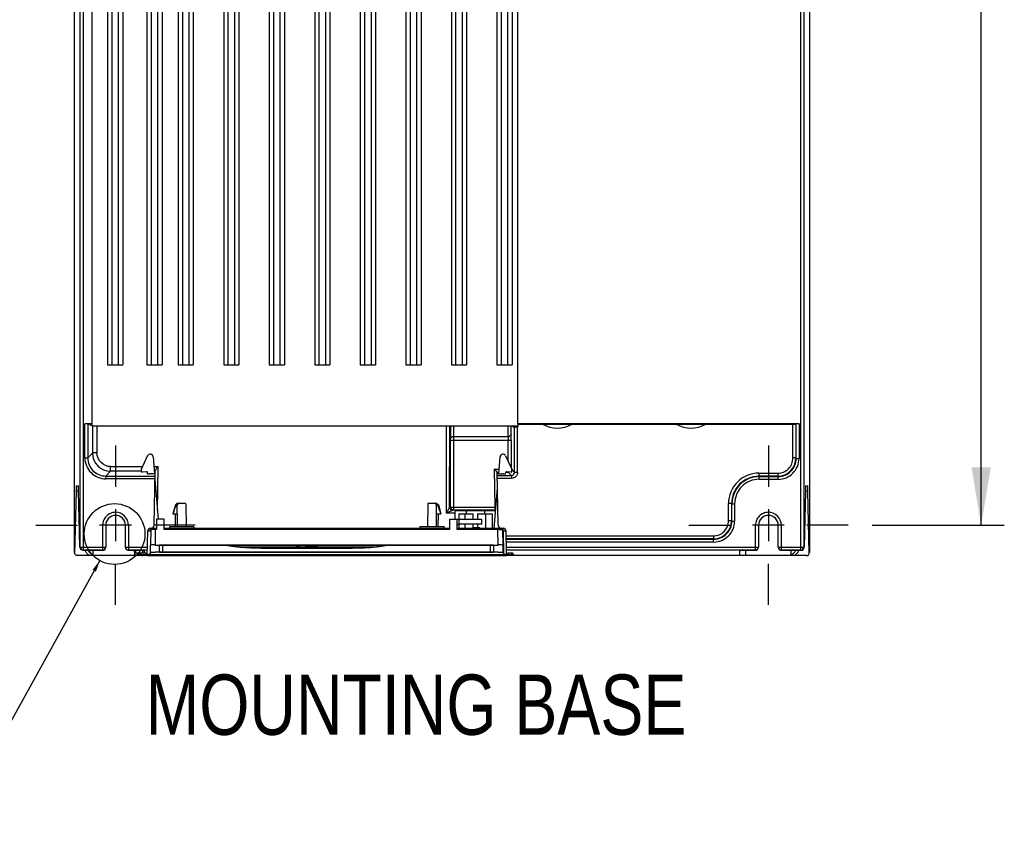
# Model space of a CAD drawing. Header units: inches. Extents: x 0 to 82.7, y 0 to 58.5.
# Tile 37 of 67: x 52.2 to 65, y 16.1 to 26.5. Entities that reach past the tile are written whole.
import ezdxf

# ---------------------------------------------------------------- set-up
doc = ezdxf.new("R2010")
doc.units = ezdxf.units.IN
doc.header["$LTSCALE"] = 4.547244
doc.header["$MEASUREMENT"] = 0
doc.linetypes.add('CENTER', pattern=[0.6, 0.375, -0.075, 0.075, -0.075])
doc.layers.get('0').update_dxf_attribs({"linetype": 'CONTINUOUS'})
doc.layers.add('DEFAULT_1', color=7, linetype='CENTER')
doc.styles.get("Standard").update_dxf_attribs({"font": 'txt', "width": 0.8})
doc.styles.add('TEXTSTYLE_6', font='txt', dxfattribs={"width": 0.8})
doc.dimstyles.new('DIMSTYLE_1', dxfattribs={"dimtxt": 0.78125, "dimasz": 0.75, "dimexe": 0.18, "dimexo": 0.0625, "dimgap": 0.09, "dimtad": 1, "dimdec": 0, "dimzin": 4, "dimdsep": 46, "dimtxsty": 'STANDARD', "dimblk": '_FILLED', "dimblk1": '_FILLED', "dimblk2": '_FILLED', "dimcen": 0.09, "dimadec": 0, "dimazin": 0, "dimtfac": 1, "dimtdec": 0, "dimtofl": 0, "dimtmove": 0, "dimatfit": 3, "dimldrblk": '_FILLED', "dimfxl": 1, "dimtolj": 1, "dimtzin": 4, "dimarcsym": 0})
doc.dimstyles.get("Standard").update_dxf_attribs({"dimtxt": 0.78125, "dimasz": 0.15, "dimexe": 0.18, "dimexo": 0.0625, "dimgap": 0.09, "dimtad": 1, "dimdec": 3, "dimzin": 4, "dimdsep": 46, "dimtxsty": 'STANDARD', "dimblk": '_FILLED', "dimblk1": '_FILLED', "dimblk2": '_FILLED', "dimcen": 0.09, "dimadec": 0, "dimazin": 0, "dimtp": 0.001, "dimtm": 0.001, "dimtfac": 1, "dimtdec": 3, "dimtofl": 0, "dimtmove": 0, "dimatfit": 3, "dimldrblk": '_FILLED', "dimfxl": 1, "dimtolj": 1, "dimtzin": 4, "dimarcsym": 0})

# ---------------------------------------------------------------- blocks, each defined once
blk = doc.blocks.new('_FILLED')
at = {"color": 0, "linetype": 'BYBLOCK'}
blk.add_solid([(0, 0), (-1, 0.167), (-1, -0.167)], dxfattribs=at)
blk = doc.blocks.new('*D7')
at = {"color": 7, "linetype": 'CONTINUOUS'}
for p, q in [((63.253, 35.793), (64.966, 35.793)), ((64.666, 35.793), (64.666, 27.885)), ((64.666, 19.976), (64.666, 27.885)), ((63.253, 19.976), (64.966, 19.976))]:
    blk.add_line(p, q, dxfattribs=at)
at = {"color": 7, "linetype": 'CONTINUOUS', "xscale": 0.75, "yscale": 0.75, "zscale": 0.75}
for p, rotation in [((64.666, 35.793), 90), ((64.666, 19.976), 270)]:
    blk.add_blockref('_FILLED', p, dxfattribs=dict(at, rotation=rotation))
at = {"color": 7, "linetype": 'CONTINUOUS', "insert": (63.689, 27.885), "char_height": 0.7812, "width": 1.875, "attachment_point": 2, "rotation": 90, "line_spacing_factor": 0.9}
blk.add_mtext('402', dxfattribs=at)

msp = doc.modelspace()

# ---------------------------------------------------------------- linework, layer by layer
at = {"color": 7, "linetype": 'CONTINUOUS'}
for p, q in [((52.91, 19.621), (52.91, 36.079)), ((52.983, 19.694), (52.983, 36.006)), ((53.022, 36.046), (53.022, 19.655)), ((54.312, 22.053), (54.312, 36.086)), ((54.391, 36.086), (54.391, 22.053)), ((54.902, 22.053), (54.902, 36.086)), ((54.982, 36.086), (54.982, 22.053)), ((55.493, 22.053), (55.493, 36.086)), ((55.572, 36.086), (55.572, 22.053)), ((56.083, 22.053), (56.083, 36.086)), ((56.163, 36.086), (56.163, 22.053)), ((56.674, 22.053), (56.674, 36.086)), ((56.754, 36.086), (56.754, 22.053)), ((57.264, 22.053), (57.264, 36.086)), ((57.344, 36.086), (57.344, 22.053)), ((57.855, 22.053), (57.855, 36.086)), ((57.935, 36.086), (57.935, 22.053)), ((58.445, 22.053), (58.445, 36.086)), ((58.525, 36.086), (58.525, 22.053)), ((62.326, 19.655), (62.326, 36.046)), ((62.366, 36.006), (62.366, 19.694)), ((62.438, 36.079), (62.438, 19.621)), ((53.14, 21.264), (53.14, 34.876)), ((53.396, 22.053), (53.396, 34.543)), ((53.476, 34.543), (53.476, 22.053)), ((53.908, 22.053), (53.908, 34.543)), ((53.987, 34.543), (53.987, 22.053)), ((58.659, 21.289), (58.659, 32.542)), ((53.337, 30.939), (53.337, 22.053)), ((53.534, 30.939), (53.534, 22.053)), ((53.849, 30.939), (53.849, 22.053)), ((54.046, 30.939), (54.046, 22.053)), ((54.253, 30.939), (54.253, 22.053)), ((54.45, 30.939), (54.45, 22.053)), ((54.844, 30.939), (54.844, 22.053)), ((55.04, 30.939), (55.04, 22.053)), ((55.434, 30.939), (55.434, 22.053)), ((55.631, 30.939), (55.631, 22.053)), ((56.025, 30.939), (56.025, 22.053)), ((56.222, 30.939), (56.222, 22.053)), ((56.615, 30.939), (56.615, 22.053)), ((56.812, 30.939), (56.812, 22.053)), ((57.206, 30.939), (57.206, 22.053)), ((57.403, 30.939), (57.403, 22.053)), ((57.796, 30.939), (57.796, 22.053)), ((57.993, 30.939), (57.993, 22.053)), ((58.387, 30.939), (58.387, 22.053)), ((58.584, 30.939), (58.584, 22.053)), ((53.337, 22.053), (53.534, 22.053)), ((53.849, 22.053), (54.046, 22.053)), ((54.253, 22.053), (54.45, 22.053)), ((54.844, 22.053), (55.04, 22.053)), ((55.434, 22.053), (55.631, 22.053)), ((56.025, 22.053), (56.222, 22.053)), ((56.615, 22.053), (56.812, 22.053)), ((57.206, 22.053), (57.403, 22.053)), ((57.796, 22.053), (57.993, 22.053)), ((58.387, 22.053), (58.584, 22.053)), ((53.14, 21.289), (53.045, 21.289)), ((53.045, 20.85), (53.045, 21.289)), ((53.08, 21.289), (53.141, 21.263)), ((53.08, 21.289), (53.08, 20.85)), ((53.14, 21.264), (57.778, 21.264)), ((53.142, 21.264), (53.142, 20.912)), ((53.201, 21.263), (53.201, 20.914)), ((57.734, 20.134), (57.734, 21.263)), ((57.773, 20.212), (57.774, 21.263)), ((57.778, 21.263), (58.655, 21.263)), ((57.783, 21.263), (57.786, 21.1)), ((57.823, 21.263), (57.825, 21.126)), ((58.572, 21.151), (58.57, 21.263)), ((58.594, 21.263), (58.594, 21.25)), ((58.594, 21.25), (58.659, 21.25)), ((58.615, 20.661), (58.615, 21.25)), ((58.655, 20.662), (58.655, 21.25)), ((62.304, 21.289), (58.659, 21.289)), ((58.659, 21.286), (58.978, 21.286)), ((58.659, 21.286), (58.659, 21.25)), ((58.978, 21.286), (59.363, 21.286)), ((59.363, 21.286), (60.71, 21.286)), ((60.71, 21.286), (61.095, 21.286)), ((61.095, 21.286), (62.225, 21.286)), ((62.225, 20.848), (62.225, 21.286)), ((62.269, 21.289), (62.264, 21.287)), ((62.264, 21.287), (62.264, 20.848)), ((62.269, 20.843), (62.269, 21.289)), ((62.304, 21.289), (62.304, 20.843)), ((57.786, 21.075), (57.786, 21.1)), ((58.572, 21.075), (57.786, 21.075)), ((57.786, 20.212), (57.786, 21.075)), ((57.825, 21.126), (58.533, 21.126)), ((57.825, 21.075), (57.825, 20.173)), ((58.533, 20.802), (58.533, 21.075)), ((58.572, 21.075), (58.572, 20.718)), ((53.045, 20.85), (53.08, 20.85)), ((53.142, 20.912), (53.08, 20.85)), ((53.777, 20.703), (53.857, 20.874)), ((53.929, 20.861), (53.946, 20.641)), ((58.41, 20.644), (58.428, 20.861)), ((58.5, 20.874), (58.58, 20.703)), ((62.264, 20.848), (62.225, 20.848)), ((62.269, 20.843), (62.264, 20.848)), ((62.269, 20.843), (62.304, 20.843)), ((53.378, 20.736), (53.792, 20.736)), ((53.378, 20.676), (53.378, 20.736)), ((53.777, 20.672), (53.777, 20.703)), ((53.939, 20.736), (53.994, 20.736)), ((53.984, 20.17), (53.994, 20.736)), ((58.351, 20.704), (58.415, 20.704)), ((58.351, 20.704), (58.36, 20.212)), ((58.372, 20.684), (58.351, 20.704)), ((58.38, 20.676), (58.372, 20.684)), ((58.58, 20.672), (58.58, 20.703)), ((58.615, 20.661), (58.58, 20.697)), ((53.316, 20.614), (53.378, 20.676)), ((53.316, 20.614), (53.953, 20.614)), ((53.316, 20.614), (53.316, 20.578)), ((53.952, 20.578), (53.316, 20.578)), ((53.777, 20.676), (53.378, 20.676)), ((53.845, 20.669), (53.785, 20.664)), ((53.857, 20.642), (53.856, 20.66)), ((53.857, 20.642), (53.874, 20.642)), ((53.891, 20.641), (53.874, 20.642)), ((53.933, 20.641), (53.891, 20.641)), ((53.942, 19.976), (53.954, 20.68)), ((53.954, 20.676), (53.944, 20.676)), ((53.945, 20.653), (53.953, 20.653)), ((53.952, 20.572), (53.994, 20.055)), ((58.391, 20.665), (58.38, 20.676)), ((58.391, 20.665), (58.412, 20.665)), ((58.403, 19.976), (58.391, 20.665)), ((58.392, 20.622), (58.576, 20.622)), ((58.576, 20.582), (58.392, 20.582)), ((58.411, 20.644), (58.453, 20.644)), ((58.471, 20.644), (58.453, 20.644)), ((58.471, 20.644), (58.5, 20.644)), ((58.5, 20.644), (58.501, 20.66)), ((58.501, 20.665), (58.533, 20.665)), ((58.571, 20.664), (58.511, 20.669)), ((58.533, 20.665), (58.533, 20.667)), ((58.533, 20.665), (58.576, 20.622)), ((58.576, 20.622), (58.576, 20.582)), ((58.655, 20.661), (58.615, 20.661)), ((61.783, 20.651), (62.028, 20.651)), ((61.783, 20.651), (61.783, 20.611)), ((62.028, 20.611), (61.783, 20.611)), ((61.788, 20.607), (61.783, 20.611)), ((61.788, 20.607), (62.032, 20.607)), ((61.788, 20.571), (61.788, 20.607)), ((62.032, 20.571), (61.788, 20.571)), ((62.028, 20.651), (62.028, 20.611)), ((62.028, 20.611), (62.032, 20.607)), ((62.032, 20.571), (62.032, 20.607)), ((52.933, 20.488), (52.959, 20.488)), ((58.353, 19.937), (58.395, 20.451)), ((62.39, 20.488), (62.416, 20.488)), ((52.929, 20.418), (52.911, 19.612)), ((52.963, 20.418), (52.929, 20.418)), ((52.979, 19.69), (52.963, 20.418)), ((62.386, 20.418), (62.37, 19.69)), ((62.42, 20.418), (62.386, 20.418)), ((62.437, 19.612), (62.42, 20.418)), ((53.442, 20.183), (53.442, 19.77)), ((54.218, 20.24), (54.186, 20.122)), ((54.237, 20.26), (54.218, 20.24)), ((54.23, 20.24), (54.218, 20.24)), ((54.352, 20.26), (54.238, 20.26)), ((54.241, 20.122), (54.242, 20.242)), ((54.354, 20.249), (54.359, 19.957)), ((57.491, 20.249), (57.486, 19.957)), ((57.607, 20.26), (57.492, 20.26)), ((57.603, 20.122), (57.602, 20.242)), ((57.607, 20.26), (57.627, 20.24)), ((57.627, 20.24), (57.615, 20.24)), ((57.627, 20.24), (57.659, 20.122)), ((57.773, 20.212), (58.36, 20.212)), ((58.361, 20.173), (57.813, 20.173)), ((58.376, 20.213), (58.36, 20.212)), ((58.36, 20.212), (58.361, 20.173)), ((58.361, 20.165), (58.361, 20.173)), ((61.429, 20.257), (61.39, 20.257)), ((61.39, 20.035), (61.39, 20.257)), ((61.429, 20.257), (61.434, 20.253)), ((61.429, 20.257), (61.429, 20.035)), ((61.434, 20.253), (61.469, 20.253)), ((61.434, 20.03), (61.434, 20.253)), ((61.469, 20.253), (61.469, 20.03)), ((61.907, 20.183), (61.907, 19.77)), ((54.072, 20.055), (53.973, 20.055)), ((53.973, 20.055), (53.973, 19.922)), ((54.072, 19.922), (54.072, 20.055)), ((54.186, 20.122), (54.241, 20.122)), ((54.22, 19.956), (54.218, 20.122)), ((54.241, 20.122), (54.242, 19.957)), ((57.602, 19.957), (57.603, 20.122)), ((57.603, 20.122), (57.659, 20.122)), ((57.624, 19.956), (57.627, 20.122)), ((57.842, 20.134), (57.734, 20.134)), ((57.773, 20.055), (58.186, 20.055)), ((57.773, 20.055), (57.773, 19.922)), ((58.373, 20.165), (57.842, 20.165)), ((57.842, 20.165), (57.842, 20.055)), ((57.871, 19.922), (57.871, 20.055)), ((57.891, 20.126), (58.078, 20.126)), ((57.891, 20.126), (57.891, 19.937)), ((57.97, 20.126), (57.97, 20.055)), ((57.989, 20.165), (57.989, 20.126)), ((58.078, 20.055), (58.078, 20.126)), ((58.137, 20.126), (58.324, 20.126)), ((58.137, 20.126), (58.137, 20.055)), ((58.186, 20.055), (58.186, 19.992)), ((58.225, 20.165), (58.225, 20.126)), ((58.245, 19.937), (58.245, 20.126)), ((58.324, 20.126), (58.324, 19.937)), ((53.275, 19.976), (53.235, 19.976)), ((53.314, 19.976), (53.275, 19.976)), ((53.275, 19.652), (53.275, 19.975)), ((53.57, 19.976), (53.314, 19.976)), ((53.314, 19.976), (53.314, 19.694)), ((53.609, 19.976), (53.57, 19.976)), ((53.57, 19.694), (53.57, 19.976)), ((53.609, 19.977), (53.609, 19.652)), ((53.649, 19.976), (53.609, 19.976)), ((53.896, 19.909), (53.895, 19.937)), ((53.898, 19.921), (53.895, 19.719)), ((53.898, 19.937), (53.902, 19.937)), ((53.91, 19.922), (53.899, 19.922)), ((53.942, 19.922), (53.91, 19.922)), ((53.914, 19.937), (53.973, 19.937)), ((53.95, 19.922), (53.942, 19.922)), ((53.957, 19.922), (53.95, 19.922)), ((53.957, 19.922), (53.954, 19.72)), ((53.957, 19.937), (53.957, 19.922)), ((53.973, 19.922), (53.957, 19.922)), ((54.072, 19.937), (57.773, 19.937)), ((57.773, 19.922), (54.072, 19.922)), ((54.456, 19.957), (54.141, 19.957)), ((54.141, 19.957), (54.141, 19.937)), ((54.456, 19.957), (54.456, 19.937)), ((55.754, 19.922), (55.754, 19.937)), ((56.09, 19.937), (56.09, 19.922)), ((57.704, 19.957), (57.389, 19.957)), ((57.389, 19.957), (57.389, 19.937)), ((57.704, 19.957), (57.704, 19.937)), ((57.871, 19.937), (58.466, 19.937)), ((58.399, 19.922), (57.871, 19.922)), ((58.186, 19.992), (57.891, 19.992)), ((57.97, 19.992), (57.97, 19.937)), ((58.166, 19.941), (58.068, 19.941)), ((58.068, 19.941), (58.068, 19.937)), ((58.078, 19.941), (58.078, 19.992)), ((58.095, 19.941), (58.095, 19.937)), ((58.101, 19.941), (58.101, 19.937)), ((58.116, 19.941), (58.116, 19.937)), ((58.131, 19.941), (58.131, 19.937)), ((58.137, 19.992), (58.137, 19.937)), ((58.166, 19.941), (58.166, 19.937)), ((58.399, 19.922), (58.399, 19.937)), ((58.403, 19.72), (58.399, 19.922)), ((58.414, 19.922), (58.446, 19.922)), ((58.446, 19.922), (58.458, 19.922)), ((58.458, 19.921), (58.462, 19.719)), ((58.462, 19.936), (58.46, 19.909)), ((58.466, 19.898), (58.466, 19.937)), ((61.429, 20.035), (61.39, 20.035)), ((61.434, 20.03), (61.429, 20.035)), ((61.434, 20.03), (61.469, 20.03)), ((61.739, 19.976), (61.7, 19.976)), ((61.779, 19.976), (61.739, 19.976)), ((61.739, 19.652), (61.739, 19.975)), ((62.035, 19.976), (61.779, 19.976)), ((61.779, 19.976), (61.779, 19.694)), ((62.074, 19.976), (62.035, 19.976)), ((62.035, 19.694), (62.035, 19.976)), ((62.074, 19.977), (62.074, 19.652)), ((62.113, 19.976), (62.074, 19.976)), ((53.853, 19.583), (53.858, 19.898)), ((58.466, 19.898), (58.458, 19.898)), ((58.466, 19.898), (58.472, 19.598)), ((58.508, 19.758), (58.506, 19.898)), ((58.507, 19.838), (61.193, 19.838)), ((61.193, 19.798), (58.508, 19.798)), ((58.508, 19.794), (61.197, 19.794)), ((61.193, 19.838), (61.193, 19.798)), ((61.193, 19.798), (61.197, 19.794)), ((61.197, 19.758), (61.197, 19.794)), ((52.983, 19.694), (52.979, 19.69)), ((52.983, 19.694), (53.314, 19.694)), ((53.57, 19.694), (53.855, 19.694)), ((53.895, 19.627), (53.895, 19.719)), ((53.954, 19.72), (58.403, 19.72)), ((54.013, 19.629), (54.013, 19.717)), ((58.304, 19.718), (54.052, 19.718)), ((54.052, 19.718), (54.052, 19.628)), ((54.886, 19.717), (54.882, 19.718)), ((55.005, 19.699), (55.002, 19.699)), ((55.021, 19.697), (55.907, 19.698)), ((55.024, 19.698), (55.026, 19.698)), ((55.341, 19.681), (56.504, 19.681)), ((55.724, 19.682), (55.726, 19.682)), ((55.726, 19.682), (55.728, 19.682)), ((55.728, 19.682), (55.731, 19.682)), ((55.731, 19.682), (55.741, 19.682)), ((55.734, 19.682), (55.732, 19.682)), ((55.781, 19.697), (55.781, 19.697)), ((55.781, 19.697), (55.781, 19.697)), ((55.784, 19.697), (55.789, 19.697)), ((55.792, 19.681), (55.794, 19.681)), ((55.796, 19.684), (55.822, 19.686)), ((55.873, 19.69), (55.897, 19.692)), ((55.897, 19.692), (55.926, 19.695)), ((55.923, 19.695), (55.923, 19.695)), ((55.936, 19.696), (55.94, 19.696)), ((55.94, 19.699), (55.949, 19.7)), ((55.963, 19.697), (56.829, 19.698)), ((55.968, 19.697), (55.968, 19.697)), ((56.021, 19.712), (56.017, 19.711)), ((56.024, 19.712), (56.021, 19.712)), ((56.021, 19.71), (56.023, 19.711)), ((56.023, 19.711), (56.024, 19.711)), ((56.025, 19.711), (56.024, 19.711)), ((56.042, 19.717), (56.046, 19.718)), ((56.462, 19.681), (56.488, 19.681)), ((56.488, 19.681), (56.492, 19.681)), ((56.492, 19.681), (56.514, 19.681)), ((56.809, 19.697), (56.814, 19.697)), ((56.829, 19.698), (56.83, 19.698)), ((56.84, 19.699), (56.842, 19.699)), ((58.304, 19.628), (58.304, 19.718)), ((58.344, 19.717), (58.344, 19.629)), ((58.462, 19.719), (58.462, 19.627)), ((61.197, 19.758), (58.509, 19.758)), ((58.509, 19.694), (58.509, 19.758)), ((58.509, 19.694), (61.779, 19.694)), ((58.511, 19.615), (58.509, 19.694)), ((62.035, 19.694), (62.366, 19.694)), ((62.37, 19.69), (62.366, 19.694)), ((53.747, 19.583), (52.95, 19.583)), ((53.019, 19.652), (53.022, 19.655)), ((53.019, 19.652), (53.275, 19.652)), ((53.275, 19.655), (53.022, 19.655)), ((53.151, 19.596), (53.152, 19.652)), ((53.854, 19.655), (53.609, 19.655)), ((53.609, 19.652), (53.732, 19.652)), ((53.685, 19.652), (53.686, 19.595)), ((53.686, 19.595), (53.687, 19.595)), ((53.705, 19.616), (53.705, 19.652)), ((53.792, 19.616), (53.705, 19.616)), ((53.773, 19.594), (53.725, 19.594)), ((53.733, 19.594), (53.733, 19.583)), ((53.747, 19.597), (53.75, 19.614)), ((53.767, 19.596), (53.769, 19.611)), ((53.767, 19.596), (53.833, 19.596)), ((53.834, 19.614), (53.77, 19.614)), ((53.791, 19.649), (53.792, 19.616)), ((53.811, 19.65), (53.812, 19.617)), ((53.812, 19.593), (53.812, 19.585)), ((53.853, 19.583), (53.812, 19.583)), ((53.834, 19.615), (53.833, 19.596)), ((53.853, 19.584), (58.511, 19.584)), ((53.893, 19.598), (53.893, 19.627)), ((53.893, 19.598), (58.472, 19.598)), ((58.403, 19.626), (53.954, 19.626)), ((54.052, 19.628), (58.304, 19.628)), ((58.51, 19.597), (58.491, 19.598)), ((61.739, 19.655), (58.51, 19.655)), ((58.511, 19.614), (58.511, 19.583)), ((62.399, 19.583), (58.511, 19.583)), ((58.575, 19.614), (58.53, 19.614)), ((58.531, 19.596), (58.53, 19.614)), ((58.531, 19.596), (58.578, 19.596)), ((58.575, 19.611), (58.578, 19.596)), ((58.595, 19.614), (58.597, 19.597)), ((61.536, 19.585), (61.538, 19.65)), ((61.615, 19.583), (61.616, 19.652)), ((61.616, 19.652), (61.739, 19.652)), ((62.326, 19.655), (62.074, 19.655)), ((62.074, 19.652), (62.33, 19.652)), ((62.197, 19.652), (62.198, 19.596)), ((62.33, 19.652), (62.326, 19.655))]:
    msp.add_line(p, q, dxfattribs=at)
for points in [[(55.724, 19.682), (55.724, 19.682), (55.723, 19.682), (55.723, 19.682), (55.723, 19.682), (55.723, 19.682), (55.724, 19.682), (55.724, 19.682)], [(55.741, 19.682), (55.769, 19.683), (55.796, 19.684)], [(55.789, 19.697), (55.794, 19.697), (55.799, 19.697), (55.804, 19.697), (55.808, 19.696), (55.813, 19.696), (55.817, 19.696), (55.82, 19.696), (55.824, 19.695), (55.827, 19.695), (55.83, 19.695), (55.832, 19.694), (55.834, 19.694), (55.836, 19.694), (55.837, 19.694), (55.837, 19.694)], [(55.822, 19.686), (55.848, 19.687), (55.873, 19.69)], [(55.926, 19.695), (55.929, 19.696), (55.933, 19.696), (55.936, 19.696)], [(55.94, 19.696), (55.944, 19.697), (55.949, 19.697), (55.953, 19.697)], [(55.953, 19.697), (55.958, 19.697), (55.963, 19.697)]]:
    msp.add_lwpolyline(points, dxfattribs=at)
msp.add_circle((53.429, 19.862), 0.394, dxfattribs=at)
for centre, radius, start, end in [((11.048, 20.406), 47.49, 0.869, 1.0341), ((59.17, 21.63), 0.394, 240.7172, 299.2828), ((60.903, 21.63), 0.394, 240.7172, 299.2828), ((51.145, 21.079), 6.681, 359.9651, 0.4017), ((53.316, 20.85), 0.272, 179.997, 270.003), ((53.316, 20.85), 0.236, 179.9991, 270.0009), ((53.378, 20.912), 0.236, 180.0313, 269.9949), ((53.891, 20.858), 0.0379, 4.5987, 155), ((58.465, 20.858), 0.0379, 25, 175.4013), ((62.028, 20.848), 0.236, 270.0069, 359.9931), ((62.028, 20.848), 0.197, 269.9938, 0.0056), ((62.032, 20.843), 0.272, 269.997, 0.003), ((62.032, 20.843), 0.236, 269.9991, 0.0009), ((54.133, 20.575), 0.21, 143.5324, 144.9757), ((53.785, 20.672), 0.00787, 180, 275), ((53.846, 20.659), 0.00984, 3.0734, 95), ((53.934, 19.788), 0.854, 89.1909, 90.0603), ((58.411, 21.757), 1.102, 269.8182, 269.9996), ((58.51, 20.659), 0.00984, 85, 176.9266), ((58.533, 20.704), 0.0391, 270.0339, 277.5798), ((58.572, 20.672), 0.00787, 265, 360), ((58.576, 20.661), 0.0393, 269.9724, 0.029), ((61.783, 20.257), 0.394, 89.9962, 180.0038), ((61.783, 20.257), 0.354, 89.9938, 180.0062), ((61.788, 20.253), 0.354, 89.999, 180.001), ((61.788, 20.253), 0.319, 89.9959, 180.0042), ((55.419, 18.411), 2.177, 121.8481, 122.715), ((54.314, 20.249), 0.0401, 1.0205, 15.8539), ((57.531, 20.249), 0.0401, 164.1458, 178.9798), ((56.426, 18.411), 2.177, 57.285, 58.1519), ((57.573, 20.207), 0.0533, 35.1162, 38.5385), ((57.813, 20.212), 0.0394, 179.9959, 269.9954), ((58.361, 20.134), 0.0394, 73.1938, 90), ((53.442, 19.976), 0.128, 0.0813, 180), ((61.907, 19.976), 0.128, 0, 180), ((53.898, 19.898), 0.0394, 90, 179), ((53.914, 19.921), 0.0157, 89.998, 178.9984), ((53.902, 19.976), 0.0394, 270, 359), ((57.891, 19.972), 0.0197, 90, 180), ((58.422, 15.002), 4.92, 90.0897, 90.2676), ((58.442, 19.976), 0.0394, 181, 270), ((58.442, 19.921), 0.0157, 1.0017, 90.0019), ((58.466, 19.898), 0.0394, 1, 90), ((61.193, 20.035), 0.236, 270.0069, 359.9931), ((61.193, 20.035), 0.197, 269.9944, 0.0062), ((61.197, 20.03), 0.272, 269.997, 0.003), ((61.197, 20.03), 0.236, 269.9991, 0.0009), ((53.866, 18.287), 1.611, 89.4113, 89.5755), ((53.861, 17.811), 2.087, 88.9924, 89.4059), ((53.022, 19.694), 0.0394, 180.0474, 269.9526), ((53.275, 19.694), 0.0394, 269.9902, 359.9902), ((53.275, 19.691), 0.0394, 269.9932, 359.9872), ((53.609, 19.694), 0.0394, 180.0098, 270.0098), ((53.609, 19.691), 0.0394, 202.7035, 269.9973), ((55.229, 21.559), 1.873, 259.3387, 260.626), ((55.228, 21.562), 1.876, 259.516, 260.2028), ((55.237, 21.618), 1.933, 260.21, 262.1421), ((55.138, 21.013), 1.32, 260.6621, 261.71), ((55.247, 21.689), 2.005, 262.1352, 262.7349), ((55.328, 22.319), 2.64, 262.7306, 262.9233), ((55.153, 20.895), 1.205, 262.9313, 263.3535), ((55.309, 22.247), 2.566, 263.3885, 263.9325), ((55.026, 19.741), 0.0438, 270.0921, 279.2408), ((55.225, 21.454), 1.768, 263.8133, 263.9339), ((55.04, 19.718), 0.0228, 263.9916, 275.1078), ((55.148, 20.727), 1.038, 263.8943, 264.1938), ((55.268, 21.861), 2.178, 264.0814, 264.8061), ((55.291, 22.134), 2.451, 264.8455, 267.249), ((55.328, 22.906), 3.224, 267.2549, 268.9152), ((55.4, 26.221), 6.54, 268.8311, 269.1881), ((55.342, 22.157), 2.476, 269.2086, 269.979), ((55.352, 19.724), 0.0433, 219.0031, 270), ((55.745, 19.14), 0.542, 91.3413, 92.2133), ((55.728, 20.189), 0.508, 269.5685, 270.0205), ((55.728, 19.711), 0.0305, 270.0447, 279.3452), ((55.672, 22.208), 2.527, 271.3623, 271.787), ((55.728, 19.712), 0.0314, 279.3231, 283.7476), ((55.672, 22.038), 2.356, 271.6687, 272.2348), ((55.679, 21.985), 2.304, 271.787, 272.2622), ((55.681, 21.806), 2.125, 272.2367, 272.8826), ((55.687, 21.801), 2.119, 272.2622, 272.7898), ((55.78, 19.069), 0.628, 89.1301, 89.9184), ((55.689, 21.655), 1.973, 272.8827, 273.599), ((55.698, 21.582), 1.9, 272.7795, 273.9951), ((55.696, 21.532), 1.85, 273.5992, 274.3878), ((55.713, 21.359), 1.677, 273.9972, 275.4519), ((55.723, 21.251), 1.568, 275.4568, 277.1065), ((57.326, 19.732), 1.419, 180.5806, 180.7372), ((55.907, 20.214), 0.517, 270.0328, 271.3466), ((55.946, 19.456), 0.241, 95.8167, 96.894), ((55.92, 19.72), 0.0254, 265.0538, 277.097), ((55.931, 19.851), 0.152, 277.0629, 278.6137), ((55.956, 19.727), 0.0268, 255.0056, 264.3017), ((55.739, 21.092), 1.408, 278.7681, 280.2003), ((55.748, 21.04), 1.355, 280.2045, 280.9699), ((55.752, 21.022), 1.337, 280.9717, 282.5673), ((56.02, 19.736), 0.0254, 263.647, 281.0665), ((55.754, 21.028), 1.343, 281.5906, 282.7608), ((55.774, 20.991), 1.304, 281.0788, 281.8453), ((56.054, 20.126), 0.428, 267.9065, 268.9595), ((55.773, 20.997), 1.311, 281.8453, 282.5786), ((56.056, 20.199), 0.501, 268.9509, 269.9222), ((56.478, 25.177), 5.496, 270.3728, 270.6479), ((56.498, 23.614), 3.933, 270.6104, 271.8109), ((56.517, 22.906), 3.224, 271.0848, 272.7451), ((56.533, 22.52), 2.838, 271.814, 273.6187), ((56.55, 22.199), 2.517, 272.7684, 274.4987), ((56.589, 21.585), 1.902, 273.6876, 275.091), ((56.567, 21.965), 2.282, 274.5209, 275.1942), ((56.577, 21.861), 2.178, 275.1939, 275.9186), ((56.696, 20.727), 1.038, 275.8062, 276.1057), ((56.536, 22.247), 2.566, 276.0675, 276.6115), ((56.795, 20.01), 0.314, 276.4134, 276.6269), ((56.826, 19.738), 0.0399, 276.669, 286.412), ((56.691, 20.895), 1.205, 276.6465, 277.0687), ((56.517, 22.319), 2.64, 277.0767, 277.2694), ((56.598, 21.688), 2.004, 277.265, 277.9014), ((56.61, 21.599), 1.914, 277.8881, 280.6165), ((61.739, 19.694), 0.0394, 269.9902, 359.9902), ((61.739, 19.691), 0.0394, 269.9932, 359.9872), ((62.074, 19.694), 0.0394, 180.0098, 270.0098), ((62.074, 19.691), 0.0394, 202.7035, 269.9973), ((62.326, 19.694), 0.0394, 270.0474, 359.9526), ((53.761, 20.618), 1.035, 271.1007, 271.9008), ((53.833, 18.864), 0.733, 89.7267, 89.9993), ((58.472, 17.511), 2.087, 89.5943, 90.0077), ((58.475, 17.983), 1.615, 89.4261, 89.589), ((62.169, 19.702), 0.142, 327.0403, 330.0338), ((62.161, 19.707), 0.151, 330.0891, 338.5327)]:
    msp.add_arc(centre, radius, start, end, dxfattribs=at)
for centre, major_axis, ratio, start_param, end_param in [((53.045, 21.289), (0.0354, 0), 0.007434, 0.017453, 1.570796), ((62.225, 21.287), (0.0394, 0), 0.007434, -1.570796, -0.017453), ((62.304, 21.289), (0.0354, 0), 0.007434, 1.570796, 3.124139), ((52.933, 20.291), (0, 0.197), 0.026186, -0.000012, 0.872652), ((52.959, 20.291), (0, 0.197), 0.026186, -0.872652, 0.000012), ((62.39, 20.291), (0, 0.197), 0.026186, -0.000012, 0.872652), ((62.416, 20.291), (0, 0.197), 0.026186, -0.872652, 0.000012), ((53.954, 19.719), (0.0591, 0), 0.026177, 1.571087, 3.141125), ((58.403, 19.719), (0.0591, 0), 0.026177, 0.000468, 1.570506), ((62.33, 19.69), (0.0367, 0.0146), 0.970202, -1.960662, -0.390551), ((53.767, 19.597), (0.0199, 0), 0.025911, 3.137702, 4.705909), ((53.77, 19.614), (0.0199, 0), 0.025888, 1.569501, 3.137709), ((53.954, 19.627), (0.0591, 0), 0.026177, 3.141579, 4.712097), ((58.403, 19.627), (0.0591, 0), 0.026177, -1.570505, 0.000013), ((58.575, 19.614), (0.0199, 0), 0.025888, 0.003884, 1.572092), ((58.577, 19.597), (0.0199, 0), 0.025911, -1.564316, -1.38494)]:
    msp.add_ellipse(centre, major_axis=major_axis, ratio=ratio, start_param=start_param, end_param=end_param, dxfattribs=at)
for points, knots in [([(57.786, 21.1), (57.786, 21.107), (57.798, 21.123), (57.815, 21.126), (57.825, 21.126)], [0, 0, 0, 0, 0.426988, 1, 1, 1, 1]), ([(58.572, 21.151), (58.572, 21.144), (58.559, 21.129), (58.542, 21.126), (58.533, 21.126)], [0, 0, 0, 0, 0.426983, 1, 1, 1, 1]), ([(58.533, 21.126), (58.533, 21.122), (58.533, 21.105), (58.533, 21.088), (58.533, 21.075)], [0, 0, 0, 0, 0.221697, 1, 1, 1, 1]), ([(58.572, 21.075), (58.572, 21.082), (58.572, 21.107), (58.572, 21.133), (58.572, 21.151)], [0, 0, 0, 0, 0.270356, 1, 1, 1, 1]), ([(53.201, 20.913), (53.194, 20.913), (53.18, 20.913), (53.164, 20.913), (53.153, 20.913), (53.148, 20.913), (53.144, 20.912), (53.142, 20.912), (53.142, 20.912)], [0, 0, 0, 0, 0.378544, 0.700733, 0.825095, 0.918626, 0.97755, 1, 1, 1, 1]), ([(53.378, 20.736), (53.333, 20.736), (53.239, 20.774), (53.201, 20.868), (53.201, 20.914)], [0, 0, 0, 0, 0.49999, 1, 1, 1, 1]), ([(53.954, 20.68), (53.954, 20.681), (53.956, 20.686), (53.959, 20.691), (53.962, 20.695)], [0, 0, 0, 0, 0.173188, 1, 1, 1, 1]), ([(53.965, 20.7), (53.967, 20.703), (53.977, 20.715), (53.987, 20.727), (53.994, 20.736)], [0, 0, 0, 0, 0.233635, 1, 1, 1, 1]), ([(53.953, 20.641), (53.953, 20.642), (53.949, 20.641), (53.948, 20.641), (53.946, 20.641)], [0, 0, 0, 0, 0.263342, 1, 1, 1, 1]), ([(58.391, 20.655), (58.391, 20.655), (58.394, 20.655), (58.396, 20.655), (58.401, 20.655), (58.405, 20.655), (58.407, 20.655)], [0, 0, 0, 0, 0.072904, 0.281404, 0.602766, 1, 1, 1, 1]), ([(58.411, 20.644), (58.409, 20.644), (58.404, 20.643), (58.398, 20.644), (58.395, 20.643), (58.392, 20.644), (58.392, 20.643)], [0, 0, 0, 0, 0.378578, 0.703422, 0.922416, 1, 1, 1, 1]), ([(58.655, 20.662), (58.655, 20.642), (58.639, 20.6), (58.596, 20.583), (58.576, 20.582)], [0, 0, 0, 0, 0.500313, 1, 1, 1, 1]), ([(57.773, 20.212), (57.773, 20.211), (57.77, 20.207), (57.765, 20.196), (57.752, 20.172), (57.741, 20.149), (57.734, 20.134)], [0, 0, 0, 0, 0.050928, 0.157423, 0.421219, 1, 1, 1, 1]), ([(57.734, 20.134), (57.742, 20.138), (57.757, 20.146), (57.775, 20.155), (57.79, 20.162), (57.8, 20.167), (57.807, 20.17), (57.811, 20.173), (57.813, 20.173)], [0, 0, 0, 0, 0.292172, 0.577731, 0.714335, 0.841552, 0.948401, 1, 1, 1, 1]), ([(53.609, 19.977), (53.609, 20.02), (53.572, 20.109), (53.462, 20.153), (53.375, 20.134), (53.32, 20.097), (53.283, 20.041), (53.275, 19.997), (53.275, 19.975)], [0, 0, 0, 0, 0.247567, 0.495134, 0.621345, 0.747547, 0.873764, 1, 1, 1, 1]), ([(62.074, 19.977), (62.074, 20.02), (62.037, 20.109), (61.926, 20.153), (61.84, 20.134), (61.784, 20.097), (61.748, 20.041), (61.739, 19.997), (61.739, 19.975)], [0, 0, 0, 0, 0.247567, 0.495134, 0.621345, 0.747547, 0.873764, 1, 1, 1, 1]), ([(53.878, 19.898), (53.875, 19.898), (53.871, 19.898), (53.864, 19.899), (53.861, 19.898), (53.858, 19.899), (53.858, 19.898)], [0, 0, 0, 0, 0.413793, 0.731359, 0.931221, 1, 1, 1, 1]), ([(58.506, 19.898), (58.506, 19.898), (58.504, 19.898), (58.503, 19.899), (58.499, 19.898), (58.492, 19.899), (58.481, 19.898), (58.472, 19.898), (58.466, 19.898)], [0, 0, 0, 0, 0.019559, 0.076469, 0.168959, 0.293202, 0.617483, 1, 1, 1, 1]), ([(52.979, 19.69), (52.979, 19.681), (52.987, 19.661), (53.008, 19.652), (53.019, 19.652)], [0, 0, 0, 0, 0.460196, 1, 1, 1, 1]), ([(54.052, 19.718), (54.047, 19.718), (54.038, 19.718), (54.026, 19.718), (54.017, 19.718), (54.014, 19.717), (54.013, 19.717), (54.013, 19.717)], [0, 0, 0, 0, 0.382376, 0.706476, 0.92313, 0.980098, 1, 1, 1, 1]), ([(54.942, 19.718), (54.941, 19.717), (54.936, 19.712), (54.928, 19.71), (54.924, 19.711)], [0, 0, 0, 0, 0.280618, 1, 1, 1, 1]), ([(54.947, 19.707), (54.955, 19.706), (54.981, 19.703), (55.006, 19.699), (55.024, 19.698)], [0, 0, 0, 0, 0.312774, 1, 1, 1, 1]), ([(55.021, 19.697), (55.021, 19.697), (55.03, 19.696), (55.03, 19.696), (55.034, 19.696)], [0, 0, 0, 0, 0.034738, 1, 1, 1, 1]), ([(55.047, 19.695), (55.046, 19.695), (55.045, 19.695), (55.044, 19.695), (55.043, 19.695)], [0, 0, 0, 0, 0.502601, 1, 1, 1, 1]), ([(55.289, 19.697), (55.287, 19.695), (55.282, 19.687), (55.273, 19.682), (55.267, 19.682)], [0, 0, 0, 0, 0.290967, 1, 1, 1, 1]), ([(55.337, 19.681), (55.338, 19.681), (55.339, 19.681), (55.34, 19.681), (55.341, 19.681)], [0, 0, 0, 0, 0.503489, 1, 1, 1, 1]), ([(55.46, 19.697), (55.461, 19.695), (55.468, 19.686), (55.478, 19.681), (55.486, 19.681)], [0, 0, 0, 0, 0.274848, 1, 1, 1, 1]), ([(55.631, 19.681), (55.624, 19.681), (55.613, 19.686), (55.607, 19.695), (55.605, 19.697)], [0, 0, 0, 0, 0.725092, 1, 1, 1, 1]), ([(55.724, 19.682), (55.722, 19.682), (55.714, 19.681), (55.722, 19.681), (55.724, 19.681)], [0, 0, 0, 0, 0.498328, 1, 1, 1, 1]), ([(55.838, 19.687), (55.841, 19.688), (55.846, 19.689), (55.851, 19.688), (55.853, 19.691), (55.851, 19.692), (55.849, 19.692), (55.844, 19.693), (55.835, 19.695), (55.816, 19.697), (55.801, 19.697), (55.789, 19.697)], [0, 0, 0, 0, 0.117763, 0.179321, 0.190505, 0.204401, 0.231649, 0.273205, 0.397621, 0.569434, 1, 1, 1, 1]), ([(55.79, 19.684), (55.791, 19.683), (55.791, 19.682), (55.792, 19.682), (55.792, 19.681)], [0, 0, 0, 0, 0.560284, 1, 1, 1, 1]), ([(55.907, 19.698), (55.907, 19.698), (55.907, 19.704), (55.907, 19.709), (55.907, 19.714)], [0, 0, 0, 0, 0.111548, 1, 1, 1, 1]), ([(55.968, 19.697), (55.964, 19.697), (55.948, 19.697), (55.933, 19.696), (55.922, 19.695)], [0, 0, 0, 0, 0.27387, 1, 1, 1, 1]), ([(55.928, 19.718), (55.929, 19.716), (55.935, 19.709), (55.943, 19.703), (55.949, 19.701)], [0, 0, 0, 0, 0.270273, 1, 1, 1, 1]), ([(56.017, 19.711), (56.014, 19.71), (56.01, 19.709), (56.005, 19.708), (56.001, 19.705), (56.004, 19.702), (56.009, 19.701), (56.017, 19.7), (56.027, 19.699), (56.034, 19.698), (56.039, 19.698)], [0, 0, 0, 0, 0.148685, 0.248253, 0.297984, 0.342588, 0.434473, 0.578337, 0.769716, 1, 1, 1, 1]), ([(56.06, 19.718), (56.059, 19.713), (56.058, 19.707), (56.057, 19.699), (56.055, 19.698)], [0, 0, 0, 0, 0.665381, 1, 1, 1, 1]), ([(56.31, 19.697), (56.309, 19.695), (56.304, 19.687), (56.295, 19.681), (56.289, 19.681)], [0, 0, 0, 0, 0.291474, 1, 1, 1, 1]), ([(56.462, 19.681), (56.464, 19.681), (56.473, 19.683), (56.48, 19.691), (56.484, 19.697)], [0, 0, 0, 0, 0.224115, 1, 1, 1, 1]), ([(56.578, 19.682), (56.572, 19.682), (56.548, 19.681), (56.523, 19.681), (56.504, 19.681)], [0, 0, 0, 0, 0.230025, 1, 1, 1, 1]), ([(56.727, 19.697), (56.726, 19.696), (56.722, 19.691), (56.716, 19.688), (56.712, 19.687)], [0, 0, 0, 0, 0.276809, 1, 1, 1, 1]), ([(56.758, 19.691), (56.772, 19.692), (56.777, 19.692), (56.818, 19.697), (56.814, 19.697)], [0, 0, 0, 0, 0.774615, 1, 1, 1, 1]), ([(56.87, 19.718), (56.869, 19.716), (56.865, 19.708), (56.857, 19.701), (56.851, 19.701)], [0, 0, 0, 0, 0.290424, 1, 1, 1, 1]), ([(58.344, 19.717), (58.344, 19.717), (58.342, 19.717), (58.339, 19.718), (58.33, 19.718), (58.319, 19.718), (58.309, 19.718), (58.304, 19.718)], [0, 0, 0, 0, 0.019902, 0.07687, 0.293524, 0.617624, 1, 1, 1, 1]), ([(52.95, 19.583), (52.941, 19.583), (52.923, 19.589), (52.913, 19.605), (52.911, 19.612)], [0, 0, 0, 0, 0.53702, 1, 1, 1, 1]), ([(53.107, 19.583), (53.102, 19.585), (53.084, 19.596), (53.069, 19.612), (53.06, 19.625)], [0, 0, 0, 0, 0.264669, 1, 1, 1, 1]), ([(53.125, 19.604), (53.121, 19.607), (53.105, 19.62), (53.095, 19.638), (53.09, 19.652)], [0, 0, 0, 0, 0.259109, 1, 1, 1, 1]), ([(53.705, 19.616), (53.703, 19.616), (53.698, 19.616), (53.692, 19.616), (53.689, 19.616), (53.686, 19.616), (53.686, 19.616)], [0, 0, 0, 0, 0.378154, 0.702805, 0.921959, 1, 1, 1, 1]), ([(53.687, 19.595), (53.689, 19.595), (53.702, 19.594), (53.714, 19.594), (53.725, 19.594)], [0, 0, 0, 0, 0.139789, 1, 1, 1, 1]), ([(53.732, 19.652), (53.742, 19.652), (53.761, 19.652), (53.783, 19.651), (53.797, 19.651), (53.804, 19.651), (53.808, 19.65), (53.811, 19.65), (53.811, 19.65)], [0, 0, 0, 0, 0.382125, 0.706178, 0.830398, 0.922938, 0.980005, 1, 1, 1, 1]), ([(53.781, 19.583), (53.778, 19.583), (53.762, 19.583), (53.746, 19.583), (53.733, 19.583)], [0, 0, 0, 0, 0.225507, 1, 1, 1, 1]), ([(53.773, 19.594), (53.778, 19.594), (53.787, 19.594), (53.8, 19.594), (53.806, 19.592), (53.812, 19.594), (53.812, 19.593)], [0, 0, 0, 0, 0.383394, 0.707898, 0.92376, 1, 1, 1, 1]), ([(53.812, 19.617), (53.812, 19.616), (53.808, 19.617), (53.805, 19.616), (53.799, 19.616), (53.794, 19.616), (53.792, 19.616)], [0, 0, 0, 0, 0.076632, 0.292962, 0.617844, 1, 1, 1, 1]), ([(53.812, 19.585), (53.812, 19.584), (53.81, 19.584), (53.807, 19.584), (53.802, 19.584), (53.798, 19.583), (53.796, 19.583)], [0, 0, 0, 0, 0.067488, 0.259459, 0.573173, 1, 1, 1, 1]), ([(53.834, 19.614), (53.836, 19.614), (53.841, 19.614), (53.847, 19.614), (53.85, 19.615), (53.853, 19.614), (53.853, 19.615)], [0, 0, 0, 0, 0.381722, 0.706434, 0.922969, 1, 1, 1, 1]), ([(53.853, 19.596), (53.853, 19.596), (53.851, 19.595), (53.848, 19.596), (53.843, 19.596), (53.839, 19.596), (53.837, 19.596)], [0, 0, 0, 0, 0.073767, 0.283965, 0.605722, 1, 1, 1, 1]), ([(53.893, 19.598), (53.884, 19.598), (53.871, 19.597), (53.858, 19.598), (53.853, 19.597)], [0, 0, 0, 0, 0.664564, 1, 1, 1, 1]), ([(54.013, 19.629), (54.013, 19.629), (54.014, 19.629), (54.017, 19.628), (54.026, 19.628), (54.038, 19.628), (54.047, 19.628), (54.052, 19.628)], [0, 0, 0, 0, 0.019902, 0.07687, 0.293524, 0.617624, 1, 1, 1, 1]), ([(58.304, 19.628), (58.309, 19.628), (58.319, 19.628), (58.33, 19.628), (58.339, 19.628), (58.342, 19.629), (58.344, 19.629), (58.344, 19.629)], [0, 0, 0, 0, 0.382376, 0.706476, 0.92313, 0.980098, 1, 1, 1, 1]), ([(58.51, 19.615), (58.51, 19.614), (58.514, 19.615), (58.517, 19.614), (58.523, 19.614), (58.528, 19.614), (58.53, 19.614)], [0, 0, 0, 0, 0.075211, 0.287922, 0.612437, 1, 1, 1, 1]), ([(58.531, 19.596), (58.529, 19.596), (58.522, 19.596), (58.516, 19.596), (58.512, 19.596)], [0, 0, 0, 0, 0.345202, 1, 1, 1, 1]), ([(61.615, 19.583), (61.605, 19.583), (61.587, 19.583), (61.565, 19.583), (61.551, 19.584), (61.543, 19.584), (61.54, 19.584), (61.536, 19.584), (61.536, 19.585)], [0, 0, 0, 0, 0.382706, 0.706964, 0.831104, 0.923448, 0.980237, 1, 1, 1, 1]), ([(61.538, 19.65), (61.538, 19.65), (61.541, 19.65), (61.544, 19.651), (61.552, 19.651), (61.566, 19.651), (61.588, 19.652), (61.606, 19.652), (61.616, 19.652)], [0, 0, 0, 0, 0.019995, 0.077062, 0.169602, 0.293822, 0.617875, 1, 1, 1, 1]), ([(62.288, 19.625), (62.285, 19.621), (62.273, 19.604), (62.256, 19.59), (62.242, 19.583)], [0, 0, 0, 0, 0.239152, 1, 1, 1, 1]), ([(62.399, 19.583), (62.408, 19.583), (62.426, 19.589), (62.435, 19.605), (62.437, 19.612)], [0, 0, 0, 0, 0.53665, 1, 1, 1, 1])]:
    msp.add_open_spline(points, degree=3, knots=knots, dxfattribs=at)
for points in [[(54.207, 20.19), (54.199, 20.168), (54.192, 20.145), (54.186, 20.122)], [(54.219, 20.221), (54.214, 20.211), (54.21, 20.201), (54.207, 20.19)], [(54.23, 20.24), (54.225, 20.234), (54.222, 20.228), (54.219, 20.221)], [(54.23, 20.24), (54.234, 20.241), (54.238, 20.242), (54.242, 20.242)], [(57.615, 20.24), (57.611, 20.241), (57.607, 20.242), (57.602, 20.242)], [(57.638, 20.19), (57.632, 20.207), (57.627, 20.223), (57.617, 20.238)], [(57.659, 20.122), (57.652, 20.145), (57.646, 20.168), (57.638, 20.19)], [(57.794, 20.189), (57.789, 20.195), (57.786, 20.204), (57.786, 20.212)], [(57.825, 20.173), (57.814, 20.173), (57.801, 20.179), (57.794, 20.189)], [(53.57, 19.691), (53.57, 19.686), (53.571, 19.681), (53.573, 19.676)], [(54.994, 19.718), (54.998, 19.711), (55.005, 19.705), (55.012, 19.702)], [(55.012, 19.702), (55.016, 19.7), (55.021, 19.698), (55.026, 19.698)], [(55.049, 19.697), (55.047, 19.696), (55.045, 19.696), (55.042, 19.695)], [(55.054, 19.697), (55.052, 19.696), (55.05, 19.695), (55.047, 19.695)], [(55.327, 19.689), (55.329, 19.686), (55.333, 19.683), (55.337, 19.681)], [(55.631, 19.681), (55.668, 19.681), (55.704, 19.681), (55.741, 19.682)], [(55.82, 19.696), (55.825, 19.691), (55.831, 19.688), (55.838, 19.687)], [(55.919, 19.698), (55.926, 19.698), (55.933, 19.698), (55.94, 19.699)], [(56.829, 19.698), (56.841, 19.699), (56.854, 19.707), (56.861, 19.718)], [(56.862, 19.718), (56.856, 19.709), (56.847, 19.702), (56.838, 19.699)], [(62.035, 19.691), (62.035, 19.686), (62.036, 19.681), (62.038, 19.676)], [(53.06, 19.625), (53.055, 19.634), (53.051, 19.642), (53.047, 19.652)], [(53.151, 19.596), (53.138, 19.587), (53.122, 19.583), (53.107, 19.583)], [(53.151, 19.596), (53.142, 19.596), (53.132, 19.599), (53.125, 19.604)], [(62.205, 19.597), (62.202, 19.596), (62.2, 19.596), (62.198, 19.596)], [(62.242, 19.583), (62.226, 19.583), (62.21, 19.587), (62.198, 19.596)], [(62.224, 19.604), (62.218, 19.601), (62.211, 19.598), (62.205, 19.597)], [(62.249, 19.633), (62.243, 19.622), (62.234, 19.611), (62.224, 19.604)], [(62.259, 19.652), (62.256, 19.645), (62.253, 19.639), (62.249, 19.633)]]:
    msp.add_open_spline(points, degree=3, dxfattribs=at)
at = {"layer": 'DEFAULT_1', "color": 7, "linetype": 'CENTER'}
for p, q in [((53.442, 21.01), (53.442, 20.476)), ((61.907, 21.01), (61.907, 20.476)), ((52.409, 19.976), (52.942, 19.976)), ((54.475, 19.976), (53.942, 19.976)), ((60.873, 19.976), (61.407, 19.976)), ((62.94, 19.976), (62.407, 19.976)), ((53.442, 18.943), (53.442, 19.476)), ((61.907, 18.943), (61.907, 19.476))]:
    msp.add_line(p, q, dxfattribs=at)

# ---------------------------------------------------------------- texts
at = {"color": 7, "linetype": 'CONTINUOUS', "insert": (53.831, 18.041), "char_height": 0.78125, "width": 7.57812, "attachment_point": 1, "line_spacing_factor": 0.9, "style": 'TEXTSTYLE_6'}
msp.add_mtext('MOUNTING BASE', dxfattribs=at)

# ---------------------------------------------------------------- dimensions: what is measured, and where the dimension line sits
at = {"color": 7, "linetype": 'CONTINUOUS'}
dim = msp.add_linear_dim(base=(64.666, 19.976), p1=(63.253, 35.793), p2=(63.253, 19.976), angle=270, dimstyle='DIMSTYLE_1', dxfattribs=at)
dim.commit()
dim.dimension.update_dxf_attribs({"geometry": '*D7', "text_midpoint": (64.5, 27.046), "dimtype": 160})

# ---------------------------------------------------------------- leaders
msp.add_leader([(53.238, 19.518), (52.015, 17.308), (50.765, 17.308)], dimstyle='STANDARD', override={"dimtad": 0}, dxfattribs=at)

doc.saveas('drawing.dxf')
